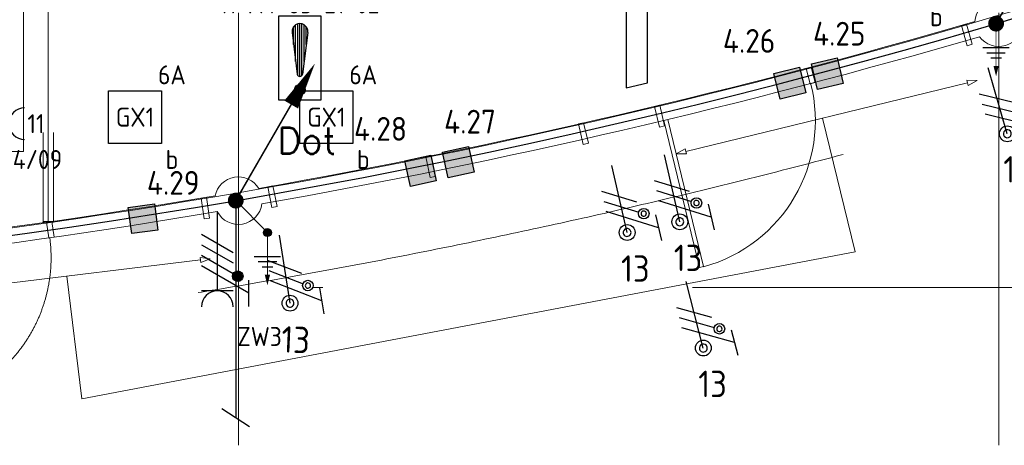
# Model space of a CAD drawing. Header units: millimetres. Extents: x -39149 to 267781, y -2340 to 58540.
# Tile 102 of 244: x 33940 to 43264, y -1495 to 2534. Entities that reach past the tile are written whole.
import ezdxf
from ezdxf.enums import TextEntityAlignment as Align

# ---------------------------------------------------------------- set-up
doc = ezdxf.new("R2010")
doc.units = ezdxf.units.MM
doc.header["$LTSCALE"] = 100
doc.header["$MEASUREMENT"] = 0
for name, pattern in [('B0605', [141, 70, -35, 1, -35]), ('B0701', [46.823999, 31.199999, -15.624]), ('B0703', [93.740001, 62.5, -31.240001])]:
    doc.linetypes.add(name, pattern=pattern)
for name, color, linetype in [('00  Bestaand', 7, 'Continuous'), ('00  Bestaand 2D arcering', 7, 'Continuous'), ('00  Bestaande kolommen', 7, 'Continuous'), ('000025--', 2, 'Continuous'), ('22 C Binnenwanden', 7, 'Continuous'), ('22 C Binnenwanden Deuren', 7, 'Continuous'), ('22 C Binnenwanden Doorsnede-arcering', 7, 'Continuous'), ('22 C Binnenwanden Laagscheidingslijnen', 7, 'Continuous'), ('45 Plafond', 7, 'Continuous'), ('73 Keuken', 7, 'Continuous'), ('82 Interieur', 7, 'Continuous'), ('A Stramien', 7, 'Continuous'), ('AL$1A---_ALGEMEEN', 8, 'Continuous'), ('AL$1A---_ALGEMEEN--bestaand', 9, 'Continuous'), ('BL$4----', 7, 'Continuous'), ('EL6122--_L', 4, 'Continuous'), ('EL6131--_KG', 3, 'Continuous'), ('EL6221--_KRACHT_400', 3, 'Continuous'), ('EL6222--_KRACHT_230', 3, 'Continuous'), ('EL6222--Zonwering', 7, 'Continuous'), ('EL6223--', 3, 'Continuous'), ('EL6311--_LICHT_BINNEN', 3, 'Continuous'), ('EL6441--_DATACOM', 3, 'Continuous'), ('EL6511--_BRANDMELD', 3, 'Continuous'), ('I-BEV', 7, 'Continuous')]:
    doc.layers.add(name, color=color, linetype=linetype)
doc.styles.add('BURO-018', font='isocp.shx', dxfattribs={"height": 180})
doc.styles.add('BURO-025', font='isocp.shx', dxfattribs={"height": 250})
doc.styles.add('GENERATED_STYLE_3', font='swiss.ttf', dxfattribs={"width": 0.96})
doc.styles.add('ISO25', font='ISO', dxfattribs={"height": 225})
doc.styles.add('STABICAD-012', font='ISOCP.SHX', dxfattribs={"height": 1.2})
doc.styles.add('STABICAD-018', font='ISOCP.SHX', dxfattribs={"height": 1.8})
doc.styles.get("Standard").update_dxf_attribs({"font": 'txt', "bigfont": 'BIGFONT.SHX'})

# ---------------------------------------------------------------- blocks, each defined once
blk = doc.blocks.new('Slab_119_7', base_point=(34211.5, 612.1))
at = {"layer": '45 Plafond', "color": 8, "linetype": 'Continuous', "lineweight": 0}
blk.add_lwpolyline([(34211.5, 612.1, 0.066229), (50336.5, 5152.1), (50336.5, 11626.8), (48610, 11626.8), (48610, 11625), (43211.5, 11625), (43211.5, 5466.1), (41411.5, 5466.1), (41411.5, 10199.6), (34211.5, 10199.6)], format="xyb", close=True, dxfattribs=at)
blk = doc.blocks.new('Slab_152_7', base_point=(61.5, 11625))
at = {"layer": '45 Plafond', "color": 8, "linetype": 'Continuous', "lineweight": 0}
blk.add_lwpolyline([(61.5, 11625), (7161.5, 11625), (7161.5, 7850), (18261.5, 7850), (18261.5, 10250), (18050.2, 10250), (18050.2, 11625), (35849.9, 11625), (35849.9, 11400), (36099.9, 11400), (36099.9, 12175), (39053.2, 12175), (39053.2, 11445), (43211.5, 11445), (43211.5, 10132), (43211.5, 5466.1), (41411.5, 5466.1), (41411.5, 10199.6), (34211.5, 10199.6), (34211.5, 612.1, -0.138201), (61.5, 5162.9)], format="xyb", close=True, dxfattribs=at)
blk = doc.blocks.new('Slab_209_7', base_point=(33975.6, 1285.9))
at = {"layer": '82 Interieur', "color": 8, "linetype": 'Continuous', "lineweight": 0}
blk.add_lwpolyline([(33975.6, 1285.9), (32975.6, 1285.9), (32975.6, 5149.6), (32975.6, 6149.7), (33975.6, 6149.7)], close=True, dxfattribs=at)
blk = doc.blocks.new('Wall_50_7', base_point=(11.5, 5100))
at = {"layer": '00  Bestaand', "color": 8, "linetype": 'Continuous', "lineweight": 0}
for radius, start, end in [(63561, 279.969571, 286.250402), (63711, 279.973446, 286.250921), (63561, 273.442392, 279.591672), (63711, 273.445482, 279.587797)]:
    blk.add_arc((25200.1, 63538.7), radius, start, end, dxfattribs=at)
blk = doc.blocks.new('Wall_223_7', base_point=(35659.5, 846))
at = {"layer": '00  Bestaand', "color": 8, "linetype": 'Continuous', "lineweight": 0}
for p, q in [((35709, 853), (35659.5, 846)), ((35659.5, 846), (35687.7, 648)), ((35737.2, 655), (35709, 853)), ((35687.7, 648), (35737.2, 655))]:
    blk.add_line(p, q, dxfattribs=at)
blk = doc.blocks.new('Wall_246_7', base_point=(34195.5, 617.4))
at = {"layer": '00  Bestaand', "color": 8, "linetype": 'Continuous', "lineweight": 0}
for p, q in [((34245, 624.4), (34195.5, 617.4)), ((34195.5, 617.4), (34216.8, 467.9)), ((34266.3, 474.9), (34245, 624.4)), ((34216.8, 467.9), (34266.3, 474.9))]:
    blk.add_line(p, q, dxfattribs=at)
blk = doc.blocks.new('Wall_263_7', base_point=(39280.4, 1558.8))
at = {"layer": '00  Bestaand', "color": 8, "linetype": 'Continuous', "lineweight": 0}
for p, q in [((39280.4, 1558.8), (39231.7, 1547.4)), ((39231.7, 1547.4), (39277.3, 1352.6)), ((39325.9, 1364), (39280.4, 1558.8)), ((39277.3, 1352.6), (39325.9, 1364))]:
    blk.add_line(p, q, dxfattribs=at)
blk = doc.blocks.new('Wall_264_7', base_point=(36338.1, 962.5))
at = {"layer": '00  Bestaand', "color": 8, "linetype": 'Continuous', "lineweight": 0}
for p, q in [((36338.1, 962.5), (36289.1, 952.5)), ((36289.1, 952.5), (36329.2, 756.6)), ((36378.2, 766.6), (36338.1, 962.5)), ((36329.2, 756.6), (36378.2, 766.6))]:
    blk.add_line(p, q, dxfattribs=at)
blk = doc.blocks.new('Wall_265_7', base_point=(37835.4, 1246.2))
at = {"layer": '00  Bestaand', "color": 8, "linetype": 'Continuous', "lineweight": 0}
for p, q in [((37835.4, 1246.2), (37786.4, 1236.2)), ((37786.4, 1236.2), (37826.5, 1040.2)), ((37875.5, 1050.3), (37835.4, 1246.2)), ((37826.5, 1040.2), (37875.5, 1050.3))]:
    blk.add_line(p, q, dxfattribs=at)
blk = doc.blocks.new('Wall_266_7', base_point=(40001.1, 1724.3))
at = {"layer": '00  Bestaand', "color": 8, "linetype": 'Continuous', "lineweight": 0}
for p, q in [((40001.1, 1724.3), (39952.4, 1712.9)), ((39952.4, 1712.9), (39998, 1518.1)), ((40046.6, 1529.5), (40001.1, 1724.3)), ((39998, 1518.1), (40046.6, 1529.5))]:
    blk.add_line(p, q, dxfattribs=at)
blk = doc.blocks.new('Wall_267_7', base_point=(41435.1, 2086))
at = {"layer": '00  Bestaand', "color": 8, "linetype": 'Continuous', "lineweight": 0}
for p, q in [((41435.1, 2086), (41386.8, 2073.2)), ((41386.8, 2073.2), (41425.4, 1927.2)), ((41473.7, 1940), (41435.1, 2086)), ((41425.4, 1927.2), (41473.7, 1940))]:
    blk.add_line(p, q, dxfattribs=at)
blk = doc.blocks.new('Wall_268_7', base_point=(42905.7, 2493.4))
at = {"layer": '00  Bestaand', "color": 8, "linetype": 'Continuous', "lineweight": 0}
for p, q in [((42905.7, 2493.4), (42857.7, 2479.5)), ((42857.7, 2479.5), (42913.5, 2287.4)), ((42961.5, 2301.4), (42905.7, 2493.4)), ((42913.5, 2287.4), (42961.5, 2301.4))]:
    blk.add_line(p, q, dxfattribs=at)
blk = doc.blocks.new('*X976')
at = {"layer": '22 C Binnenwanden Doorsnede-arcering', "color": 8, "linetype": 'Continuous', "lineweight": 0}
for p, q in [((34189.1, 624.4), (34193.6, 620.4)), ((34193.6, 617.7), (34193.2, 617.4)), ((34193.6, 620.4), (34200.2, 619.1)), ((34200.2, 619), (34193.6, 617.7)), ((34200.2, 619.1), (34206.5, 621.5)), ((34204.4, 617.4), (34200.2, 619)), ((34206.5, 621.5), (34210.4, 624.4)), ((34235.8, 622.4), (34234.9, 624.4)), ((34236.2, 619), (34235.8, 622.4)), ((34236, 617.4), (34236.2, 619))]:
    blk.add_line(p, q, dxfattribs=at)
blk = doc.blocks.new('Empty Door_11')
at = {"layer": '22 C Binnenwanden Deuren', "color": 8, "linetype": 'Continuous', "lineweight": 0}
for p, q in [((-2762.6, -7), (-2762.6, -19)), ((-2762.6, -19), (-2762.6, -31)), ((-2762.6, -31), (-2762.6, -83)), ((-2762.6, -83), (-2762.6, -95)), ((2762.6, -7), (2762.6, -19)), ((2762.6, -19), (2762.6, -31)), ((2762.6, -31), (2762.6, -83)), ((2762.6, -83), (2762.6, -95)), ((-2762.6, -95), (-2762.6, -107)), ((2762.6, -95), (2762.6, -107))]:
    blk.add_line(p, q, dxfattribs=at)
at = {"layer": '22 C Binnenwanden Deuren', "color": 8, "linetype": 'B0701', "lineweight": 0}
for p, q in [((-2762.6, -7), (2762.6, -7)), ((-2762.6, -107), (2762.6, -107))]:
    blk.add_line(p, q, dxfattribs=at)
blk = doc.blocks.new('Wall_361_7', base_point=(34211.5, 617.4))
at = {"layer": '22 C Binnenwanden', "color": 8, "linetype": 'Continuous', "lineweight": 0}
for p, q in [((34161.5, 624.4), (34161.5, 617.4)), ((34161.5, 617.4), (34261.5, 617.4)), ((34261.5, 617.4), (34261.5, 624.4))]:
    blk.add_line(p, q, dxfattribs=at)
at = {"layer": '22 C Binnenwanden Laagscheidingslijnen', "color": 8, "linetype": 'Continuous', "lineweight": 0}
for p, q in [((34173.5, 624.4), (34173.5, 617.4)), ((34185.5, 624.4), (34185.5, 617.4)), ((34237.5, 617.4), (34237.5, 624.4)), ((34249.5, 617.4), (34249.5, 624.4))]:
    blk.add_line(p, q, dxfattribs=at)
at = {"layer": '22 C Binnenwanden', "color": 1, "lineweight": 0}
blk.add_blockref('*X976', (0, 0), dxfattribs=at)
at = {"layer": '22 C Binnenwanden Deuren', "color": 1, "linetype": 'Continuous', "lineweight": 0, "xscale": -1, "zscale": 1000, "rotation": 90}
blk.add_blockref('Empty Door_11', (34154.5, 3387.1), dxfattribs=at)
blk = doc.blocks.new('Line_14_7', base_point=(35745.7, 271))
at = {"layer": '73 Keuken', "color": 8, "linetype": 'Continuous', "lineweight": 0}
for p, q in [((35745.7, 271), (35650.1, 284.5)), ((35656.1, 234.9), (35650.1, 284.5)), ((35653.1, 259.7), (32979.2, -65.6)), ((35745.7, 271), (35656.1, 234.9)), ((32886.6, -76.9), (32976.2, -40.8)), ((32886.6, -76.9), (32982.2, -90.5)), ((32976.2, -40.8), (32982.2, -90.5))]:
    blk.add_line(p, q, dxfattribs=at)
blk = doc.blocks.new('Line_15_7', base_point=(43006.3, 1958.3))
at = {"layer": '73 Keuken', "color": 8, "linetype": 'Continuous', "lineweight": 0}
for p, q in [((43006.3, 1958.3), (42909.7, 1960.6)), ((42921.5, 1912), (42909.7, 1960.6)), ((43006.3, 1958.3), (42921.5, 1912)), ((42915.6, 1936.3), (40247.9, 1287.4)), ((40157.2, 1265.4), (40242, 1311.7)), ((40242, 1311.7), (40253.8, 1263.2)), ((40157.2, 1265.4), (40253.8, 1263.2))]:
    blk.add_line(p, q, dxfattribs=at)
blk = doc.blocks.new('Column_31_7', base_point=(43211.5, 2505.2))
at = {"layer": '00  Bestaande kolommen', "color": 8, "linetype": 'Continuous', "lineweight": 0}
for start, end in [(35.88378, 176.99954), (215.94228, 356.94104)]:
    blk.add_arc((43211.5, 2505.2), 225, start, end, dxfattribs=at)
blk = doc.blocks.new('Column_32_7', base_point=(36011.5, 821.2))
at = {"layer": '00  Bestaande kolommen', "color": 8, "linetype": 'Continuous', "lineweight": 0}
for start, end in [(31.09463, 168.46661), (207.42573, 352.13552)]:
    blk.add_arc((36011.5, 821.2), 225, start, end, dxfattribs=at)
blk = doc.blocks.new('Standard grid marker_10')
at = {"layer": 'A Stramien', "color": 8, "linetype": 'B0605', "lineweight": 0}
blk.add_line((4000, 0), (54000, 0), dxfattribs=at)
at = {"layer": 'A Stramien', "color": 4, "lineweight": 0, "style": 'GENERATED_STYLE_3'}
blk.add_attdef('AC_MARKERTEXT_1', text='', height=100, dxfattribs=at).set_placement((-139.2, -80), align=Align.BOTTOM_LEFT)
blk = doc.blocks.new('Standard grid marker_16')
at = {"layer": 'A Stramien', "color": 8, "linetype": 'B0605', "lineweight": 0}
for p, q in [((4000, 0), (46394.8, 0)), ((46394.8, 0), (50394.8, 0))]:
    blk.add_line(p, q, dxfattribs=at)
at = {"layer": 'A Stramien', "color": 4, "lineweight": 0, "style": 'GENERATED_STYLE_3'}
blk.add_attdef('AC_MARKERTEXT_1', text='', height=100, rotation=90, dxfattribs=at).set_placement((-20, -37.9), align=Align.BOTTOM_LEFT)
blk = doc.blocks.new('Standard grid marker_17')
at = {"layer": 'A Stramien', "color": 8, "linetype": 'B0605', "lineweight": 0}
for p, q in [((4000, 0), (46394.8, 0)), ((46394.8, 0), (50394.8, 0))]:
    blk.add_line(p, q, dxfattribs=at)
at = {"layer": 'A Stramien', "color": 4, "lineweight": 0, "style": 'GENERATED_STYLE_3'}
blk.add_attdef('AC_MARKERTEXT_1', text='', height=100, rotation=90, dxfattribs=at).set_placement((-20, -52.3), align=Align.BOTTOM_LEFT)
blk = doc.blocks.new('Line_14_8', base_point=(35745.7, 271))
at = {"layer": '73 Keuken', "color": 8, "linetype": 'Continuous', "lineweight": 0}
for p, q in [((35745.7, 271), (35650.1, 284.5)), ((35656.1, 234.9), (35650.1, 284.5)), ((35653.1, 259.7), (32979.2, -65.6)), ((35745.7, 271), (35656.1, 234.9)), ((32886.6, -76.9), (32976.2, -40.8)), ((32886.6, -76.9), (32982.2, -90.5)), ((32976.2, -40.8), (32982.2, -90.5))]:
    blk.add_line(p, q, dxfattribs=at)
blk = doc.blocks.new('Line_15_8', base_point=(43006.3, 1958.3))
at = {"layer": '73 Keuken', "color": 8, "linetype": 'Continuous', "lineweight": 0}
for p, q in [((43006.3, 1958.3), (42909.7, 1960.6)), ((42921.5, 1912), (42909.7, 1960.6)), ((43006.3, 1958.3), (42921.5, 1912)), ((42915.6, 1936.3), (40247.9, 1287.4)), ((40157.2, 1265.4), (40242, 1311.7)), ((40242, 1311.7), (40253.8, 1263.2)), ((40157.2, 1265.4), (40253.8, 1263.2))]:
    blk.add_line(p, q, dxfattribs=at)
blk = doc.blocks.new('E00120')
at = {"color": 0, "linetype": 'Continuous'}
for p, q in [((-2.5, 2.5), (2.5, 2.5)), ((-2.5, -2.5), (-2.5, 2.5)), ((2.5, 2.5), (2.5, -2.5)), ((2.5, -2.5), (-2.5, -2.5))]:
    blk.add_line(p, q, dxfattribs=at)
at = {"color": 0, "linetype": 'Continuous', "style": 'BURO-018'}
for tag, p in [('PANEL', (0, 8)), ('CIRCUIT', (0, 5)), ('SUBCIRCUIT', (4.5, 5)), ('LIGHTFIXTURECODE', (0, 0)), ('SWITCHCODE', (4.5, -4.5))]:
    blk.add_attdef(tag, text='', height=1.8, dxfattribs=at).set_placement(p, align=Align.MIDDLE)
blk = doc.blocks.new('7014')
at = {"layer": 'AL$1A---_ALGEMEEN--bestaand', "color": 0, "linetype": 'Continuous'}
for p, q in [((-1.25, -1.25), (-1.25, 1.25)), ((-1.25, 1.25), (1.25, 1.25)), ((1.25, 1.25), (1.25, -1.25)), ((1.25, -1.25), (-1.25, -1.25))]:
    blk.add_line(p, q, dxfattribs=at)
blk.add_solid([(1.25, 1.25), (1.25, -1.25), (-1.25, 1.25), (-1.25, -1.25)], dxfattribs=at)
blk = doc.blocks.new('E00078')
at = {"layer": 'AL$1A---_ALGEMEEN--bestaand', "color": 0, "linetype": 'Continuous'}
for p, q in [((-3, 6.482), (-3, 8.982)), ((-3, 7.732), (1.5, 5.134)), ((0, 7.5), (0, 1)), ((1.5, 4.134), (-1.5, 5.866)), ((1.5, 3.134), (-1.5, 4.866))]:
    blk.add_line(p, q, dxfattribs=at)
for points in [[(-0.375, 7.5, 1), (0.375, 7.5, 1)], [(-2.183, 6.116, 1), (-1.683, 6.116, 1)]]:
    blk.add_lwpolyline(points, format="xyb", close=True, dxfattribs=at)
for centre, radius in [((0, 7.5), 0.75), ((-1.933, 6.116), 0.5)]:
    blk.add_circle(centre, radius, dxfattribs=at)
at = {"layer": 'AL$1A---_ALGEMEEN--bestaand', "color": 0, "linetype": 'Continuous', "style": 'BURO-018'}
for tag, p in [('CIRCUIT', (0, 11)), ('PANEL', (0, 11)), ('SUBCIRCUIT', (4.5, 11))]:
    blk.add_attdef(tag, text='', height=1.8, dxfattribs=at).set_placement(p, align=Align.MIDDLE)
at = {"layer": 'AL$1A---_ALGEMEEN--bestaand', "color": 0, "linetype": 'Continuous', "style": 'BURO-018', "flags": 1}
for tag, p in [('POWERCODE', (13, 11)), ('ARTICLECODE', (0, 0))]:
    blk.add_attdef(tag, text='', height=1.8, dxfattribs=at).set_placement(p, align=Align.MIDDLE)
blk = doc.blocks.new('111304A')
at = {"layer": 'AL$1A---_ALGEMEEN', "color": 0, "linetype": 'Continuous'}
for p, q in [((0, 1), (0, 4.5)), ((-1.5, 3), (1.5, 3))]:
    blk.add_line(p, q, dxfattribs=at)
for centre in [(0, 6), (0, 4.5)]:
    blk.add_arc(centre, 1.5, 180, 0, dxfattribs=at)
at = {"layer": 'AL$1A---_ALGEMEEN', "color": 0, "linetype": 'Continuous', "style": 'BURO-018'}
for tag, p in [('CIRCUIT', (0, 8.5)), ('PANEL', (0, 8.5)), ('SUBCIRCUIT', (4.5, 8.5))]:
    blk.add_attdef(tag, text='', height=1.8, dxfattribs=at).set_placement(p, align=Align.MIDDLE)
at = {"layer": 'AL$1A---_ALGEMEEN', "color": 0, "linetype": 'Continuous', "style": 'BURO-018', "flags": 1}
for tag, p in [('POWERCODE', (13, 8.5)), ('ARTICLECODE', (0, 0))]:
    blk.add_attdef(tag, text='', height=1.8, dxfattribs=at).set_placement(p, align=Align.MIDDLE)
blk = doc.blocks.new('111304F')
at = {"color": 0, "linetype": 'Continuous'}
for p, q in [((-3, 9.982), (-3, 7.482)), ((-3, 8.732), (1.5, 6.134)), ((-1.5, 8.5), (1.5, 8.5)), ((0, 1), (0, 8.5)), ((1.5, 5.134), (-1.5, 6.866)), ((1.5, 4.134), (-1.5, 5.866)), ((1.5, 3.134), (-1.5, 4.866))]:
    blk.add_line(p, q, dxfattribs=at)
at = {"color": 0, "linetype": 'Continuous', "const_width": 0.5}
blk.add_lwpolyline([(-1.683, 7.116, 1), (-2.183, 7.116, 1)], format="xyb", close=True, dxfattribs=at)
at = {"color": 0, "linetype": 'Continuous'}
blk.add_circle((-1.933, 7.116), 0.5, dxfattribs=at)
blk.add_arc((0, 10), 1.5, 180, 0, dxfattribs=at)
at = {"color": 0, "linetype": 'Continuous', "style": 'STABICAD-018'}
for tag, p in [('PANEL', (0, 15.5)), ('CIRCUIT', (0, 12.5)), ('SUBCIRCUIT', (4.5, 12.5)), ('ARTICLECODE', (0, 0))]:
    blk.add_attdef(tag, text='', height=1.8, dxfattribs=at).set_placement(p, align=Align.MIDDLE)
at = {"color": 0, "linetype": 'Continuous', "style": 'STABICAD-018', "flags": 1}
blk.add_attdef('POWERCODE', text='', height=1.8, dxfattribs=at).set_placement((13, 12.5), align=Align.MIDDLE)
blk = doc.blocks.new('P6122001')
at = {"linetype": 'Continuous'}
blk.add_lwpolyline([(7.5, 12.99, 0, 1.5, 0), (5.25, 9.093, 1.5, 1.5, 0)], format="xyseb", dxfattribs=at)
at = {"linetype": 'Continuous', "const_width": 0.15}
blk.add_lwpolyline([(0, 0), (6.794, 11.768)], dxfattribs=at)
at = {"const_width": 0.75}
blk.add_lwpolyline([(-0.375, 0, 1), (0.375, 0, 1)], format="xyb", close=True, dxfattribs=at)
blk = doc.blocks.new('P6122005')
at = {"linetype": 'Continuous'}
for p, q in [((-2.5, -4.5), (2.5, -4.5)), ((-1.75, -5.5), (1.75, -5.5)), ((-1, -6.5), (1, -6.5))]:
    blk.add_line(p, q, dxfattribs=at)
at = {"linetype": 'Continuous', "const_width": 0.15}
blk.add_lwpolyline([(0, -9), (0, 0)], dxfattribs=at)
at = {"linetype": 'Continuous'}
blk.add_lwpolyline([(0, -10, 0, 1, 0), (0, -8, 1, 1, 0)], format="xyseb", dxfattribs=at)
at = {"layer": '000025--', "linetype": 'Continuous', "style": 'ISO25'}
for tag, p in [('E_AARDCODE', (0.06, -12.5)), ('E_TEKST', (0.12, -16))]:
    blk.add_attdef(tag, text='', height=2.25, dxfattribs=at).set_placement(p, align=Align.MIDDLE)
blk = doc.blocks.new('P6122008')
at = {"const_width": 0.75}
blk.add_lwpolyline([(-0.375, 0, 1), (0.375, 0, 1)], format="xyb", close=True, dxfattribs=at)
at = {"linetype": 'Continuous'}
blk.add_circle((0, 0), 0.75, dxfattribs=at)
blk = doc.blocks.new('*X1918')
at = {"layer": 'AL$1A---_ALGEMEEN--bestaand', "color": 0, "linetype": 'Continuous'}
for p, q in [((159.4, 200.262), (159.4, 201.95)), ((159.6, 198.675), (159.6, 202.134)), ((159.8, 197.35), (159.8, 202.223)), ((160, 197.25), (160, 202.25)), ((160.2, 197.35), (160.2, 202.223)), ((160.4, 198.675), (160.4, 202.134)), ((160.6, 200.262), (160.6, 201.95)), ((159.6, 195.7), (159.6, 196.3)), ((159.8, 195.542), (159.8, 196.458)), ((160, 195.5), (160, 196.5)), ((160.2, 195.542), (160.2, 196.458)), ((160.4, 195.7), (160.4, 196.3))]:
    blk.add_line(p, q, dxfattribs=at)
blk = doc.blocks.new('1116A7')
at = {"layer": 'AL$1A---_ALGEMEEN--bestaand', "color": 0, "linetype": 'Continuous'}
for p, q in [((-2, -4), (-2, 4)), ((-2, 4), (2, 4)), ((2, 4), (2, -4)), ((-0.744, 2.406), (-0.248, -1.531)), ((0.744, 2.406), (0.248, -1.531)), ((2, -4), (-2, -4))]:
    blk.add_line(p, q, dxfattribs=at)
blk.add_circle((0, -3), 0.5, dxfattribs=at)
for centre, radius, start, end in [((0, 2.5), 0.75, 352.81924, 187.18076), ((0, -1.5), 0.25, 187.18076, 352.81924)]:
    blk.add_arc(centre, radius, start, end, dxfattribs=at)
blk.add_blockref('*X1918', (-160, -199), dxfattribs=at)
at = {"layer": 'AL$1A---_ALGEMEEN--bestaand', "color": 0, "linetype": 'Continuous', "style": 'BURO-018'}
blk.add_attdef('TEXT1', text='', height=1.8, dxfattribs=at).set_placement((0, 6.5), align=Align.MIDDLE)
at = {"layer": 'AL$1A---_ALGEMEEN--bestaand', "color": 0, "linetype": 'Continuous', "style": 'BURO-018', "flags": 1}
blk.add_attdef('ARTICLECODE', (0, 0), '', height=1.8, dxfattribs=at)
at = {"layer": 'EL6221--_KRACHT_400', "color": 1, "style": 'STABICAD-012'}
blk.add_attdef('FIREPROTECTION_PANEL', text='', height=1.8, dxfattribs=at).set_placement((716.247, 450.773), align=Align.MIDDLE)
at = {"layer": 'EL6222--_KRACHT_230', "color": 1, "style": 'STABICAD-018'}
for tag in ['FIREPROTECTION_HARDWARENUMBER', 'FIREPROTECTION_ZONE']:
    blk.add_attdef(tag, (0, 0), '', height=1.8, dxfattribs=at)
at = {"layer": 'EL6311--_LICHT_BINNEN', "color": 1, "style": 'STABICAD-018'}
blk.add_attdef('CODING2', (0, 0), '', height=1.8, dxfattribs=at)
at = {"layer": 'EL6441--_DATACOM', "color": 1, "style": 'STABICAD-018'}
blk.add_attdef('CODING1', (0, 0), '', height=1.8, dxfattribs=at)

msp = doc.modelspace()

# ---------------------------------------------------------------- linework, layer by layer
at = {"layer": '00  Bestaand 2D arcering', "color": 8, "linetype": 'Continuous', "lineweight": 0}
msp.add_lwpolyline([(40416.6, 199.1), (40078.4, 1589.3), (40039.5, 1579.9), (40377.7, 189.6)], close=True, dxfattribs=at)
at = {"layer": '73 Keuken', "color": 8, "linetype": 'Continuous', "lineweight": 0}
for p, q in [((41851.4, 336.9), (41543.5, 1602.6)), ((34528.4, -1053.6), (41851.4, 336.9)), ((34528.4, -1053.6), (34387.4, 105.7))]:
    msp.add_line(p, q, dxfattribs=at)
at = {"layer": '73 Keuken', "color": 8, "linetype": 'B0703', "lineweight": 0}
msp.add_arc((25211.3, 63523.1), 64420.4, 245.958382, 293.907461, dxfattribs=at)
at = {"layer": '73 Keuken', "color": 8, "linetype": 'Continuous', "lineweight": 0}
msp.add_arc((40039.5, 1579.9), 1435.1, 285.21157, 14.23073, dxfattribs=at)
at = {"layer": '73 Keuken', "color": 8, "linetype": 'B0701', "lineweight": 0}
msp.add_arc((32802.5, 282.8), 1435.1, 278.47931, 7.49848, dxfattribs=at)
at = {"layer": 'EL6122--_L'}
for p, q in [((35986.5, 821.5), (35986.5, -1231.2)), ((35855.1, -1147), (36117.9, -1315.5))]:
    msp.add_line(p, q, dxfattribs=at)
at = {"layer": 'EL6122--_L', "linetype": 'Continuous'}
msp.add_line((35986.5, 821.5), (36286.5, 519), dxfattribs=at)
at = {"layer": 'EL6122--_L'}
msp.add_arc((25186.5, 63538.5), 63640.1, 246.67311, 293.32689, dxfattribs=at)
at = {"layer": 'EL6131--_KG'}
for p, q in [((39684.7, 9940.4), (39684.7, 1887.9)), ((39884.7, 1935.7), (39884.7, 9940.4)), ((39684.7, 1887.9), (39884.7, 1935.7))]:
    msp.add_line(p, q, dxfattribs=at)

# ---------------------------------------------------------------- block references
at = {"layer": '00  Bestaand', "color": 1, "lineweight": 0}
msp.add_blockref('Wall_50_7', (11.5, 5100), dxfattribs=at)
at = {"layer": '00  Bestaand', "color": 251, "lineweight": 0}
for name, p in [('Wall_268_7', (42905.7, 2493.4)), ('Wall_267_7', (41435.1, 2086)), ('Wall_266_7', (40001.1, 1724.3)), ('Wall_263_7', (39280.4, 1558.8)), ('Wall_265_7', (37835.4, 1246.2)), ('Wall_264_7', (36338.1, 962.5)), ('Wall_223_7', (35659.5, 846)), ('Wall_246_7', (34195.5, 617.4))]:
    msp.add_blockref(name, p, dxfattribs=at)
at = {"layer": '00  Bestaande kolommen', "color": 3, "lineweight": 0}
for name, p in [('Column_31_7', (43211.5, 2505.2)), ('Column_32_7', (36011.5, 821.2))]:
    msp.add_blockref(name, p, dxfattribs=at)
at = {"layer": '22 C Binnenwanden', "color": 1, "lineweight": 0}
msp.add_blockref('Wall_361_7', (34211.5, 617.4), dxfattribs=at)
at = {"layer": '45 Plafond', "color": 252, "linetype": 'Continuous', "lineweight": 0}
for name, p in [('Slab_152_7', (61.5, 11625)), ('Slab_119_7', (34211.5, 612.1))]:
    msp.add_blockref(name, p, dxfattribs=at)
at = {"layer": '73 Keuken', "color": 1, "linetype": 'Continuous', "lineweight": 0}
for name, p in [('Line_15_7', (43006.3, 1958.3)), ('Line_15_8', (43006.3, 1958.3)), ('Line_14_7', (35745.7, 271)), ('Line_14_8', (35745.7, 271))]:
    msp.add_blockref(name, p, dxfattribs=at)
at = {"layer": '82 Interieur', "color": 30, "linetype": 'Continuous', "lineweight": 0}
msp.add_blockref('Slab_209_7', (33975.6, 1285.9), dxfattribs=at)
at = {"layer": 'A Stramien', "color": 1, "linetype": 'Continuous', "lineweight": 0, "zscale": 1000, "rotation": 270}
for name, p in [('Standard grid marker_16', (36011.5, 48900)), ('Standard grid marker_17', (43211.5, 48900))]:
    msp.add_blockref(name, p, dxfattribs=at)
at = {"layer": 'A Stramien', "color": 1, "linetype": 'Continuous', "lineweight": 0, "zscale": 1000}
msp.add_blockref('Standard grid marker_10', (-5988.5, 0), dxfattribs=at)
at = {"layer": 'EL6122--_L', "linetype": 'Continuous'}
for name, p, xscale, yscale, zscale in [('P6122001', (43186.5, 2497), 100, 100, 100), ('P6122005', (43186.5, 2497), 50, 50, 50), ('P6122001', (35986.5, 821.5), 100, 100, 100), ('P6122005', (36286.5, 519), 50, 50, 50), ('P6122008', (36286.5, 519), 50, 50, 50)]:
    msp.add_blockref(name, p, dxfattribs=dict(at, xscale=xscale, yscale=yscale, zscale=zscale))
at = {"layer": 'EL6222--_KRACHT_230', "linetype": 'Continuous'}
ref = msp.add_blockref('111304A', (33386.9, 1550.1), dxfattribs=dict(at, xscale=100, yscale=100, rotation=270))
ref.add_attrib('CIRCUIT', '11', dxfattribs={"layer": '0', "color": 3, "linetype": 'ByBlock', "height": 180, "style": 'STABICAD-018'}).set_placement((34095, 1550.1), align=Align.MIDDLE)
ref.add_attrib('SUBCIRCUIT', 'E43.04/09', dxfattribs={"layer": '0', "color": 3, "linetype": 'ByBlock', "height": 180, "style": 'STABICAD-018'}).set_placement((33854.3, 1211.1), align=Align.MIDDLE)
at = {"layer": 'EL6222--Zonwering', "linetype": 'Continuous'}
ref = msp.add_blockref('E00078', (43084.4, 2174.6), dxfattribs=dict(at, xscale=100, yscale=100, zscale=100, rotation=196.1518500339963))
ref.add_attrib('CIRCUIT', '13', dxfattribs={"layer": '0', "linetype": 'ByBlock', "height": 250, "style": 'BURO-025'}).set_placement((43390.4, 1118), align=Align.MIDDLE)
ref = msp.add_blockref('E00078', (40024.1, 1352.2), dxfattribs=dict(at, xscale=99.99999999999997, yscale=99.99999999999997, zscale=99.99999999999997, rotation=192.8909804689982))
ref.add_attrib('CIRCUIT', '13', dxfattribs={"layer": '0', "linetype": 'ByBlock', "height": 250, "style": 'BURO-025'}).set_placement((40269.5, 279.9), align=Align.MIDDLE)
ref = msp.add_blockref('E00078', (39525.1, 1251.2), dxfattribs=dict(at, xscale=99.99999999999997, yscale=99.99999999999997, zscale=99.99999999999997, rotation=192.8909804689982))
ref.add_attrib('CIRCUIT', '13', dxfattribs={"layer": '0', "linetype": 'ByBlock', "height": 250, "style": 'BURO-025'}).set_placement((39770.5, 178.9), align=Align.MIDDLE)
ref = msp.add_blockref('E00078', (36384.9, 591.8), dxfattribs=dict(at, xscale=99.99999999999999, yscale=99.99999999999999, zscale=99.99999999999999, rotation=188.8412274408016))
ref.add_attrib('CIRCUIT', '13', dxfattribs={"layer": '0', "linetype": 'ByBlock', "height": 250, "rotation": 357.58068, "style": 'BURO-025'}).set_placement((36553.9, -495.1), align=Align.MIDDLE)
ref = msp.add_blockref('E00078', (40225.9, 151.8), dxfattribs=dict(at, xscale=99.99999999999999, yscale=99.99999999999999, zscale=99.99999999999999, rotation=194.5214152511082))
ref.add_attrib('CIRCUIT', '13', dxfattribs={"layer": '0', "linetype": 'ByBlock', "height": 250, "style": 'BURO-025'}).set_placement((40501.7, -913), align=Align.MIDDLE)
at = {"layer": 'EL6223--', "linetype": 'Continuous'}
ref = msp.add_blockref('111304F', (35811.8, 817.6), dxfattribs=dict(at, xscale=100, yscale=100, rotation=180))
ref.add_attrib('ARTICLECODE', 'ZW3', dxfattribs={"layer": '0', "color": 1, "linetype": 'ByBlock', "height": 180, "style": 'STABICAD-018'}).set_placement((36211.8, -464.5), align=Align.MIDDLE)
at = {"layer": 'EL6311--_LICHT_BINNEN', "linetype": 'Continuous'}
ref = msp.add_blockref('E00120', (42270.1, 2962.5), dxfattribs=dict(at, xscale=100, yscale=100, zscale=100))
ref.add_attrib('LIGHTFIXTURECODE', 'GX1', dxfattribs={"layer": '0', "color": 3, "linetype": 'ByBlock', "height": 180, "style": 'BURO-018'}).set_placement((42270.1, 2962.5), align=Align.MIDDLE)
ref.add_attrib('SWITCHCODE', 'b', dxfattribs={"layer": '0', "color": 3, "linetype": 'ByBlock', "height": 180, "style": 'BURO-018'}).set_placement((42620.1, 2562.5), align=Align.MIDDLE)
ref.add_attrib('CIRCUIT', '6A', dxfattribs={"layer": '0', "color": 3, "linetype": 'ByBlock', "height": 180, "style": 'BURO-018'}).set_placement((42620.1, 3362.5), align=Align.MIDDLE)
ref = msp.add_blockref('E00120', (35032, 1612.1), dxfattribs=dict(at, xscale=100, yscale=100, zscale=100))
ref.add_attrib('CIRCUIT', '6A', dxfattribs={"layer": '0', "color": 3, "linetype": 'ByBlock', "height": 180, "style": 'BURO-018'}).set_placement((35382, 2012.1), align=Align.MIDDLE)
ref.add_attrib('LIGHTFIXTURECODE', 'GX1', dxfattribs={"layer": '0', "color": 3, "linetype": 'ByBlock', "height": 180, "style": 'BURO-018'}).set_placement((35032, 1612.1), align=Align.MIDDLE)
ref.add_attrib('SWITCHCODE', 'b', dxfattribs={"layer": '0', "color": 3, "linetype": 'ByBlock', "height": 180, "style": 'BURO-018'}).set_placement((35382, 1212.1), align=Align.MIDDLE)
ref = msp.add_blockref('E00120', (36844, 1612.1), dxfattribs=dict(at, xscale=100, yscale=100, zscale=100))
ref.add_attrib('CIRCUIT', '6A', dxfattribs={"layer": '0', "color": 3, "linetype": 'ByBlock', "height": 180, "style": 'BURO-018'}).set_placement((37194, 2012.1), align=Align.MIDDLE)
ref.add_attrib('LIGHTFIXTURECODE', 'GX1', dxfattribs={"layer": '0', "color": 3, "linetype": 'ByBlock', "height": 180, "style": 'BURO-018'}).set_placement((36844, 1612.1), align=Align.MIDDLE)
ref.add_attrib('SWITCHCODE', 'b', dxfattribs={"layer": '0', "color": 3, "linetype": 'ByBlock', "height": 180, "style": 'BURO-018'}).set_placement((37194, 1212.1), align=Align.MIDDLE)
at = {"layer": 'EL6511--_BRANDMELD', "linetype": 'Continuous'}
ref = msp.add_blockref('1116A7', (36593.7, 2171.7), dxfattribs=dict(at, xscale=100, yscale=100))
ref.add_attrib('CODING1', '11-A4-65-21-02', dxfattribs={"layer": '0', "color": 1, "linetype": 'ByBlock', "height": 180, "style": 'STABICAD-018'}).set_placement((36589.5, 2684.4), align=Align.MIDDLE)
at = {"layer": 'I-BEV', "linetype": 'Continuous'}
for p, xscale, yscale, zscale, rotation in [((41588.9, 2022.4), 100, 100, 100, 13.3286532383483), ((41588.9, 2022.4), 100, 100, 100, 13.32865323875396), ((41233.4, 1933.5), 100, 100, 100, 13.3286532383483), ((41233.4, 1933.5), 100, 100, 100, 13.32865323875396), ((38093.9, 1186.3), 100, 100, 100, 12.32865323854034), ((38093.9, 1186.3), 100, 100, 100, 12.32865323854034), ((37736.9, 1103.6), 100, 100, 100, 12.32865323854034), ((37736.9, 1103.6), 100, 100, 100, 12.32865323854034), ((35109.3, 649.3), 99.99999999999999, 99.99999999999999, 99.99999999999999, 7.553571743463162), ((35109.3, 649.3), 100, 100, 100, 7.553571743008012)]:
    msp.add_blockref('7014', p, dxfattribs=dict(at, xscale=xscale, yscale=yscale, zscale=zscale, rotation=rotation))

# ---------------------------------------------------------------- texts
at = {"layer": 'BL$4----'}
msp.add_text('Dot', height=250, dxfattribs=at).set_placement((36380.6, 1265.1))
at = {"layer": 'I-BEV', "linetype": 'Continuous', "style": 'ISO25'}
for s, p in [('4.25', (41453, 2289.2)), ('4.25', (41453, 2289.2)), ('4.26', (40599.6, 2221.1)), ('4.26', (40599.6, 2221.1)), ('4.27', (37959.4, 1456.5)), ('4.28', (37106, 1388.5)), ('4.28', (37106, 1388.5)), ('4.29', (35145.3, 877.5))]:
    msp.add_text(s, height=225, dxfattribs=at).set_placement(p)

doc.saveas('drawing.dxf')
